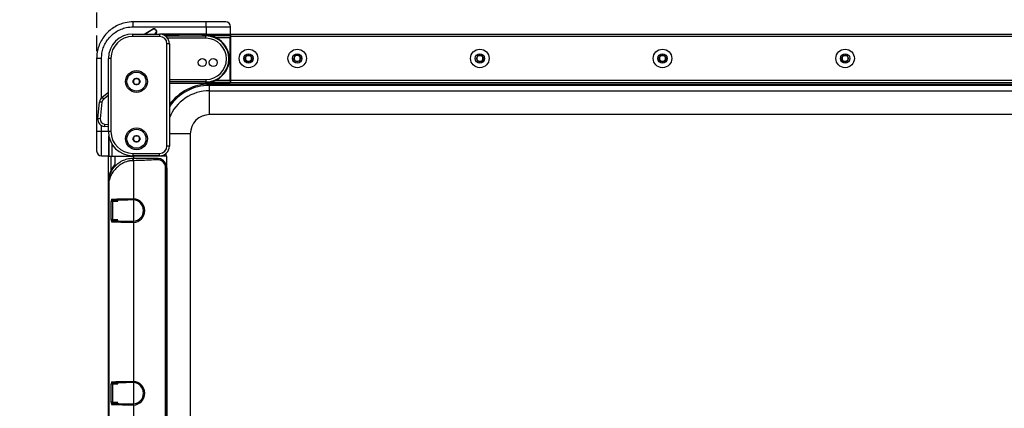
# Model space of a CAD drawing. Header units: millimetres. Extents: x 9 to 583, y 10 to 410.
# Tile 60 of 122: x 54 to 135, y 334 to 366. Entities that reach past the tile are written whole.
import ezdxf

# ---------------------------------------------------------------- set-up
doc = ezdxf.new("R2010")
doc.units = ezdxf.units.MM
doc.linetypes.add('HIDDEN', pattern=[1.905, 1.27, -0.635])
doc.layers.add('DEFAULT_2', color=5, linetype='HIDDEN')
doc.styles.add('SLDTEXTSTYLE0', font='TXT', dxfattribs={"width": 0.605})
doc.dimstyles.new('SLDDIMSTYLE0', dxfattribs={"dimtxt": 5, "dimasz": 3, "dimexe": 0, "dimexo": 0.0625, "dimgap": 1.25, "dimtad": 1, "dimlfac": 5, "dimrnd": 1e-09, "dimzin": 12, "dimdsep": 46, "dimtxsty": 'SLDTEXTSTYLE0', "dimsah": 1, "dimcen": 0.09, "dimadec": 0, "dimazin": 3, "dimtfac": 1, "dimtofl": 0, "dimtmove": 0, "dimatfit": 3, "dimfxl": 0, "dimfrac": 2, "dimtolj": 1, "dimtzin": 12, "dimarcsym": 0})
doc.dimstyles.new('SLDDIMSTYLE5', dxfattribs={"dimtxt": 5, "dimasz": 3, "dimexe": 0, "dimexo": 0.0625, "dimgap": 1.25, "dimtad": 1, "dimdec": 0, "dimlfac": 5, "dimrnd": 1e-09, "dimzin": 12, "dimdsep": 46, "dimtxsty": 'SLDTEXTSTYLE0', "dimsah": 1, "dimcen": 0.09, "dimadec": 0, "dimazin": 3, "dimtfac": 1, "dimtdec": 0, "dimtofl": 0, "dimtmove": 0, "dimatfit": 3, "dimfxl": 0, "dimfrac": 2, "dimtolj": 1, "dimtzin": 12, "dimarcsym": 0})

# ---------------------------------------------------------------- blocks, each defined once
blk = doc.blocks.new('_D_10')
at = {"layer": 'DEFAULT_2'}
for p, q in [((46.596, 335.513), (46.596, 383.087)), ((212.796, 335.502), (212.796, 383.087)), ((46.596, 382.087), (212.796, 382.087))]:
    blk.add_line(p, q, dxfattribs=at)
for points in [[(46.596, 382.087), (49.596, 381.487), (49.596, 382.687)], [(212.796, 382.087), (209.796, 382.687), (209.796, 381.487)]]:
    blk.add_solid(points, dxfattribs=at)
at = {"layer": 'DEFAULT_2', "insert": (125.756, 388.532), "char_height": 5, "attachment_point": 1, "style": 'SLDTEXTSTYLE0'}
blk.add_mtext('831', dxfattribs=at)
blk = doc.blocks.new('_D_14')
at = {"layer": 'DEFAULT_2'}
for p, q in [((60.725, 363.513), (60.725, 374.396)), ((198.7, 366.675), (198.7, 374.396)), ((60.725, 373.396), (198.7, 373.396)), ((198.7, 363.513), (198.7, 365.151))]:
    blk.add_line(p, q, dxfattribs=at)
for points in [[(60.725, 373.396), (63.725, 372.796), (63.725, 373.996)], [(198.7, 373.396), (195.7, 373.996), (195.7, 372.796)]]:
    blk.add_solid(points, dxfattribs=at)
at = {"layer": 'DEFAULT_2', "insert": (125.756, 379.841), "char_height": 5, "attachment_point": 1, "style": 'SLDTEXTSTYLE0'}
blk.add_mtext('690', dxfattribs=at)

msp = doc.modelspace()

# ---------------------------------------------------------------- linework, layer by layer
at = {"color": 7, "linetype": 'Continuous', "lineweight": 25}
for p, q in [((63.7362, 365.5131), (63.7362, 365.9131)), ((69.7247, 365.9131), (63.7362, 365.9131)), ((63.7362, 365.5131), (69.7247, 365.5131)), ((69.7247, 365.5131), (69.7247, 365.9131)), ((71.3247, 365.9131), (69.7247, 365.9131)), ((69.7247, 365.5131), (69.7247, 364.9131)), ((69.7247, 365.5131), (71.7247, 365.5131)), ((71.7247, 364.9131), (71.7247, 365.5131)), ((63.6958, 364.7131), (63.6958, 364.9131)), ((63.6958, 364.9131), (65.8958, 364.9131)), ((65.8958, 364.7131), (63.6958, 364.7131)), ((64.6227, 364.9131), (65.3184, 365.3269)), ((65.3184, 365.3269), (65.3388, 365.2926)), ((65.5472, 365.3099), (65.5219, 365.2789)), ((65.5683, 365.241), (65.5219, 365.2789)), ((65.5472, 365.3099), (65.5936, 365.272)), ((65.6219, 364.9905), (65.5586, 364.9131)), ((65.5936, 365.272), (65.5683, 365.241)), ((65.6219, 364.9905), (65.5909, 365.0159)), ((69.7247, 364.9131), (65.8958, 364.9131)), ((65.8958, 364.9131), (65.8958, 364.7131)), ((69.4285, 364.8864), (66.1007, 364.8864)), ((66.1456, 364.8731), (67.4558, 364.8731)), ((67.4958, 364.833), (67.4958, 364.8331)), ((69.4285, 364.9131), (69.4285, 364.8692)), ((69.4285, 364.8692), (69.4712, 364.8266)), ((69.4285, 364.8692), (70.0285, 364.8692)), ((69.6958, 364.8067), (71.6958, 364.8067)), ((69.6958, 364.8067), (69.6958, 364.7648)), ((69.6958, 364.5649), (69.6958, 364.7648)), ((69.7247, 364.9131), (71.7247, 364.9131)), ((69.9881, 364.8287), (70.0285, 364.8692)), ((70.0285, 364.8692), (70.0285, 364.9131)), ((71.6958, 364.8864), (70.0285, 364.8864)), ((71.6958, 364.8864), (71.6958, 364.8067)), ((71.6958, 364.8864), (71.6958, 364.8864)), ((71.6958, 364.8067), (71.6958, 364.6068)), ((71.7247, 364.9131), (71.7358, 364.9131)), ((71.7358, 364.9131), (187.6558, 364.9131)), ((71.7358, 364.7131), (71.7358, 364.9131)), ((187.6558, 364.7131), (71.7358, 364.7131)), ((71.7358, 361.1131), (71.7358, 364.7131)), ((66.4958, 355.7131), (66.4958, 364.1131)), ((66.6958, 364.1131), (66.4958, 364.1131)), ((66.6958, 364.1131), (66.6958, 355.7131)), ((71.6958, 364.6068), (70.5405, 364.6068)), ((71.7358, 364.6131), (71.6958, 364.6131)), ((71.6958, 361.1394), (71.6958, 364.6068)), ((72.9071, 362.9131), (73.0514, 363.1631)), ((73.0514, 363.1631), (73.3401, 363.1631)), ((73.3401, 363.1631), (73.4844, 362.9131)), ((76.9088, 362.8819), (77.0252, 363.146)), ((77.0252, 363.146), (77.3122, 363.1773)), ((77.3122, 363.1773), (77.4828, 362.9443)), ((91.9071, 362.9131), (92.0514, 363.1631)), ((92.0514, 363.1631), (92.3401, 363.1631)), ((92.3401, 363.1631), (92.4844, 362.9131)), ((106.9071, 362.9131), (107.0514, 363.1631)), ((107.0514, 363.1631), (107.3401, 363.1631)), ((107.3401, 363.1631), (107.4844, 362.9131)), ((121.9071, 362.9131), (122.0514, 363.1631)), ((122.0514, 363.1631), (122.3401, 363.1631)), ((122.3401, 363.1631), (122.4844, 362.9131)), ((61.1247, 362.9131), (60.7247, 362.9131)), ((60.7247, 362.9131), (60.7247, 356.9131)), ((61.6958, 356.9131), (61.6958, 362.9131)), ((61.8958, 362.9131), (61.6958, 362.9131)), ((61.8958, 362.9131), (61.8958, 356.9131)), ((73.0514, 362.6631), (72.9071, 362.9131)), ((73.3401, 362.6631), (73.0514, 362.6631)), ((73.4844, 362.9131), (73.3401, 362.6631)), ((77.0793, 362.649), (76.9088, 362.8819)), ((77.3663, 362.6802), (77.0793, 362.649)), ((77.4828, 362.9443), (77.3663, 362.6802)), ((92.0514, 362.6631), (91.9071, 362.9131)), ((92.3401, 362.6631), (92.0514, 362.6631)), ((92.4844, 362.9131), (92.3401, 362.6631)), ((107.0514, 362.6631), (106.9071, 362.9131)), ((107.3401, 362.6631), (107.0514, 362.6631)), ((107.4844, 362.9131), (107.3401, 362.6631)), ((122.0514, 362.6631), (121.9071, 362.9131)), ((122.3401, 362.6631), (122.0514, 362.6631)), ((122.4844, 362.9131), (122.3401, 362.6631)), ((63.7071, 361.0131), (63.8514, 361.2631)), ((63.8514, 360.7631), (63.7071, 361.0131)), ((63.8514, 361.2631), (64.1401, 361.2631)), ((64.1401, 360.7631), (63.8514, 360.7631)), ((64.1401, 361.2631), (64.2844, 361.0131)), ((64.2844, 361.0131), (64.1401, 360.7631)), ((66.6958, 361.1813), (69.6958, 361.1813)), ((69.6958, 360.9814), (66.6958, 360.9814)), ((66.6958, 360.8714), (71.6958, 360.8714)), ((66.6958, 360.8713), (71.6958, 360.8713)), ((69.6958, 361.1813), (69.6958, 360.9814)), ((69.6958, 360.9395), (69.6958, 360.9814)), ((71.6958, 360.9395), (69.6958, 360.9395)), ((69.9958, 360.6985), (69.9958, 360.797)), ((69.9958, 360.797), (189.3958, 360.797)), ((69.9958, 360.264), (69.9958, 360.6985)), ((189.3958, 360.6985), (69.9958, 360.6985)), ((70.5405, 361.1394), (71.6958, 361.1394)), ((71.6958, 361.1394), (71.6958, 360.9395)), ((71.7358, 361.1331), (71.6958, 361.1331)), ((71.6958, 360.8714), (71.6958, 360.9395)), ((71.6958, 360.8714), (71.6958, 360.8713)), ((71.7358, 361.1131), (187.6558, 361.1131)), ((71.7358, 360.9131), (71.7358, 361.1131)), ((187.6558, 360.9131), (71.7358, 360.9131)), ((61.1821, 359.7324), (61.6958, 360.1483)), ((69.9958, 358.2943), (69.9958, 360.264)), ((69.9958, 360.264), (189.3958, 360.264)), ((60.8217, 357.9847), (60.963, 359.3288)), ((61.1619, 359.3079), (60.963, 359.3288)), ((61.1619, 359.3079), (61.0206, 357.9638)), ((61.308, 359.5769), (61.1821, 359.7324)), ((189.3958, 358.2943), (69.9958, 358.2943)), ((61.0206, 357.9638), (60.8217, 357.9847)), ((61.3766, 357.5242), (61.3557, 357.3253)), ((61.1247, 356.9131), (60.7247, 356.9131)), ((60.7247, 356.9131), (60.7247, 355.3131)), ((61.1247, 354.9131), (61.1247, 356.9131)), ((61.6958, 357.2895), (61.3557, 357.3253)), ((61.8958, 356.9131), (61.6958, 356.9131)), ((68.4145, 356.7131), (68.4145, 299.1131)), ((61.7285, 354.9131), (61.7285, 356.5525)), ((61.7622, 354.8731), (61.7622, 356.4021)), ((63.7071, 356.3131), (63.8514, 356.5631)), ((63.8514, 356.0631), (63.7071, 356.3131)), ((63.8514, 356.5631), (64.1401, 356.5631)), ((64.1401, 356.0631), (63.8514, 356.0631)), ((64.1401, 356.5631), (64.2844, 356.3131)), ((64.2844, 356.3131), (64.1401, 356.0631)), ((63.6958, 355.1131), (63.6958, 354.9131)), ((63.6958, 355.1131), (65.8958, 355.1131)), ((65.8958, 354.9131), (65.8958, 355.1131)), ((66.6958, 355.7131), (66.4958, 355.7131)), ((61.1247, 354.9131), (61.7285, 354.9131)), ((61.6825, 354.9131), (61.6825, 354.8731)), ((61.6825, 354.8731), (61.6958, 354.8731)), ((61.6825, 354.8731), (61.6825, 354.8731)), ((61.6958, 300.9531), (61.6958, 354.8731)), ((61.6958, 354.8731), (61.8958, 354.8731)), ((61.8958, 354.8731), (62.2108, 354.8731)), ((65.8958, 354.9131), (63.6958, 354.9131)), ((63.7158, 354.8731), (63.7449, 354.8731)), ((63.7158, 354.7123), (63.7449, 354.7122)), ((66.4958, 354.8731), (63.7449, 354.8731)), ((63.7449, 354.5124), (63.7449, 351.3852)), ((65.6294, 354.9131), (65.6294, 354.8731)), ((65.6975, 354.8731), (65.6975, 354.9131)), ((65.844, 354.6923), (65.8238, 354.5945)), ((66.4958, 300.9531), (66.4958, 354.8731)), ((66.3817, 301.9169), (66.3817, 353.9093)), ((66.4817, 353.9093), (66.3817, 353.9093)), ((66.4976, 353.9253), (66.4817, 353.9093)), ((66.4817, 353.9093), (66.4817, 301.9169)), ((66.4976, 353.3262), (66.4976, 353.9253)), ((61.7461, 352.8731), (61.7158, 352.8731)), ((61.7158, 302.9531), (61.7158, 352.8731)), ((61.7461, 302.9531), (61.7461, 352.8731)), ((66.4941, 352.8783), (66.4976, 353.3262)), ((66.4941, 302.9479), (66.4941, 352.8783)), ((61.9254, 349.6782), (61.9254, 351.148)), ((62.0231, 351.148), (61.9254, 351.148)), ((62.0231, 351.148), (62.0231, 349.6782)), ((62.0693, 351.248), (62.4829, 351.248)), ((63.7399, 351.2853), (63.6958, 351.2864)), ((62.0231, 349.6782), (61.9254, 349.6782)), ((62.4829, 349.5782), (62.0693, 349.5782)), ((63.6958, 349.5398), (63.7399, 349.5409)), ((63.7449, 349.441), (63.7449, 336.3852)), ((61.9254, 334.6782), (61.9254, 336.148)), ((62.0231, 336.148), (61.9254, 336.148)), ((62.0231, 336.148), (62.0231, 334.6782)), ((62.0693, 336.248), (62.4829, 336.248)), ((63.7399, 336.2853), (63.6958, 336.2864)), ((62.0231, 334.6782), (61.9254, 334.6782)), ((62.4829, 334.5782), (62.0693, 334.5782)), ((63.6958, 334.5398), (63.7399, 334.5409)), ((63.7449, 334.441), (63.7449, 321.3852))]:
    msp.add_line(p, q, dxfattribs=at)
at = {"color": 8, "linetype": 'Continuous', "lineweight": 25}
for p, q in [((65.3388, 365.2926), (64.7009, 364.9131)), ((65.507, 364.9131), (65.5909, 365.0159)), ((69.4285, 364.8864), (66.1008, 364.8864)), ((67.4958, 364.8331), (66.2445, 364.8331)), ((66.3597, 364.7648), (69.6958, 364.7648)), ((71.6958, 364.8864), (70.0285, 364.8864)), ((71.7358, 364.8131), (71.6958, 364.8131)), ((69.6958, 364.5649), (66.556, 364.5649)), ((71.6958, 364.5507), (71.7358, 364.5507)), ((71.7358, 364.4508), (71.6958, 364.4508)), ((61.1247, 359.6794), (61.1247, 362.9131)), ((71.6958, 361.2955), (71.7358, 361.2955)), ((71.7358, 361.1955), (71.6958, 361.1955)), ((61.6958, 359.8909), (61.308, 359.5769)), ((61.3766, 357.5242), (61.6958, 357.4906)), ((61.1247, 356.9131), (61.1247, 357.3988)), ((61.6958, 356.9131), (61.1247, 356.9131)), ((68.4145, 356.7131), (66.6958, 356.7131)), ((61.9621, 355.9159), (61.9621, 354.8731)), ((66.4449, 354.8731), (66.4449, 355.1314)), ((61.6825, 354.9131), (61.6825, 354.8731)), ((61.8958, 354.8731), (61.8958, 353.7023)), ((62.2458, 354.185), (62.2458, 354.8731)), ((63.7158, 354.7123), (63.7158, 354.723)), ((63.7449, 354.8731), (63.7449, 354.723)), ((65.4295, 354.8731), (65.4295, 354.9131)), ((65.6829, 354.7096), (65.6963, 354.723)), ((65.6975, 354.8731), (65.6975, 354.9131)), ((65.9119, 354.8731), (65.9119, 354.9133)), ((66.0103, 354.9214), (66.0103, 354.8731)), ((62.4575, 351.148), (62.0231, 351.148)), ((63.6958, 351.2794), (63.6958, 351.2864)), ((63.7449, 351.278), (63.7449, 349.5482)), ((62.0231, 349.6782), (62.4575, 349.6782)), ((63.6958, 349.5468), (63.6958, 349.5398)), ((62.4575, 336.148), (62.0231, 336.148)), ((63.6958, 336.2794), (63.6958, 336.2864)), ((63.7449, 336.278), (63.7449, 334.5482)), ((62.0231, 334.6782), (62.4575, 334.6782)), ((63.6958, 334.5468), (63.6958, 334.5398))]:
    msp.add_line(p, q, dxfattribs=at)
at = {"color": 7, "linetype": 'Continuous', "lineweight": 25}
for centre, radius in [((73.1958, 362.9131), 0.76), ((73.1958, 362.9131), 0.38), ((77.1958, 362.9131), 0.76), ((77.1958, 362.9131), 0.38), ((92.1958, 362.9131), 0.76), ((92.1958, 362.9131), 0.38), ((107.1958, 362.9131), 0.76), ((107.1958, 362.9131), 0.38), ((122.1958, 362.9131), 0.76), ((122.1958, 362.9131), 0.38), ((69.3958, 362.5731), 0.33), ((70.2958, 362.5731), 0.33), ((63.9958, 361.0131), 0.9), ((63.9958, 361.0131), 0.78), ((63.9958, 356.3131), 0.9), ((63.9958, 356.3131), 0.78)]:
    msp.add_circle(centre, radius, dxfattribs=at)
for centre, radius, start, end in [((71.3247, 365.5131), 0.4, 0, 90), ((63.6958, 362.9131), 2, 90, 180), ((63.6958, 362.9131), 1.8, 90, 180), ((65.4206, 365.155), 0.2, 50.745541, 120.745541), ((65.4206, 365.155), 0.16, 50.745541, 120.745541), ((65.4671, 365.1171), 0.16, 320.745541, 50.745541), ((65.4671, 365.1171), 0.2, 320.745541, 50.745541), ((65.8958, 364.1131), 0.8, 0, 90), ((65.8958, 364.1131), 0.6, 0, 90), ((67.4558, 364.8331), 0.04, 0, 90), ((69.6958, 362.8731), 1.8917, 270, 90), ((69.6958, 362.8731), 1.6918, 270, 90), ((69.6958, 362.8731), 1.9285, 295.97657, 64.02343), ((73.1958, 362.9131), 0.25, 90, 150), ((73.1958, 362.9131), 0.25, 30, 90), ((77.1958, 362.9131), 0.25, 96.209247, 156.209247), ((77.1958, 362.9131), 0.25, 36.209247, 96.209247), ((92.1958, 362.9131), 0.25, 90, 150), ((92.1958, 362.9131), 0.25, 30, 90), ((107.1958, 362.9131), 0.25, 90, 150), ((107.1958, 362.9131), 0.25, 30, 90), ((122.1958, 362.9131), 0.25, 90, 150), ((122.1958, 362.9131), 0.25, 30, 90), ((73.1958, 362.9131), 0.25, 150, 210), ((73.1958, 362.9131), 0.25, 210, 270), ((73.1958, 362.9131), 0.25, 270, 330), ((73.1958, 362.9131), 0.25, 330, 30), ((77.1958, 362.9131), 0.25, 156.209247, 216.209247), ((77.1958, 362.9131), 0.25, 216.209247, 276.209247), ((77.1958, 362.9131), 0.25, 276.209247, 336.209247), ((77.1958, 362.9131), 0.25, 336.209247, 36.209247), ((92.1958, 362.9131), 0.25, 150, 210), ((92.1958, 362.9131), 0.25, 210, 270), ((92.1958, 362.9131), 0.25, 270, 330), ((92.1958, 362.9131), 0.25, 330, 30), ((107.1958, 362.9131), 0.25, 150, 210), ((107.1958, 362.9131), 0.25, 210, 270), ((107.1958, 362.9131), 0.25, 270, 330), ((107.1958, 362.9131), 0.25, 330, 30), ((122.1958, 362.9131), 0.25, 150, 210), ((122.1958, 362.9131), 0.25, 210, 270), ((122.1958, 362.9131), 0.25, 270, 330), ((122.1958, 362.9131), 0.25, 330, 30), ((63.9958, 361.0131), 0.25, 150, 210), ((63.9958, 361.0131), 0.25, 90, 150), ((63.9958, 361.0131), 0.25, 210, 270), ((63.9958, 361.0131), 0.25, 30, 90), ((63.9958, 361.0131), 0.25, 270, 330), ((63.9958, 361.0131), 0.25, 330, 30), ((69.9958, 356.7131), 3.9854, 90, 145.895492), ((61.5597, 359.2661), 0.6, 128.998223, 173.998223), ((61.5597, 359.2661), 0.4, 128.998223, 173.998223), ((69.9958, 356.7131), 1.5812, 90, 180), ((61.4184, 357.922), 0.6, 173.998223, 263.998223), ((61.4184, 357.922), 0.4, 173.998223, 263.998223), ((63.6958, 356.9131), 2, 180, 270), ((63.6958, 356.9131), 1.8, 180, 270), ((63.9958, 356.3131), 0.25, 150, 210), ((63.9958, 356.3131), 0.25, 90, 150), ((63.9958, 356.3131), 0.25, 210, 270), ((63.9958, 356.3131), 0.25, 30, 90), ((63.9958, 356.3131), 0.25, 270, 330), ((63.9958, 356.3131), 0.25, 330, 30), ((61.1247, 355.3131), 0.4, 180, 270), ((65.8958, 355.7131), 0.6, 270, 0), ((65.8958, 355.7131), 0.8, 270, 0), ((63.7158, 352.8731), 2, 138.603572, 180), ((62.0713, 351.347), 0.099, 179.429736, 268.835226), ((64.126, 351.3625), 0.4369, 176.868398, 190.033204), ((63.6958, 350.4131), 0.8733, 272.894828, 87.105172), ((63.6958, 350.4131), 0.9733, 272.894828, 87.105172), ((62.0713, 349.4792), 0.099, 91.164774, 180.570264), ((64.126, 349.4637), 0.4369, 169.966796, 183.131602), ((62.0713, 336.347), 0.099, 179.429736, 268.835226), ((64.126, 336.3625), 0.4369, 176.868398, 190.033204), ((63.6958, 335.4131), 0.8733, 272.894828, 87.105172), ((63.6958, 335.4131), 0.9733, 272.894828, 87.105172), ((62.0713, 334.4792), 0.099, 91.164774, 180.570264), ((64.126, 334.4637), 0.4369, 169.966796, 183.131602)]:
    msp.add_arc(centre, radius, start, end, dxfattribs=at)
at = {"color": 8, "linetype": 'Continuous', "lineweight": 25}
for radius, end in [(4.0839, 143.905764), (3.5508, 158.334772)]:
    msp.add_arc((69.9958, 356.7131), radius, 90, end, dxfattribs=at)
at = {"color": 7, "linetype": 'Continuous', "lineweight": 25}
for centre, major_axis, ratio, start_param, end_param in [((65.6958, 364.833), (1.8, 0), 0.0261859, 5.0688839, 6.2831853), ((69.6958, 364.8333), (0.3401, 0), 0.0261949, 2.3446642, 6.7672177), ((65.6813, 353.9085), (-0.4956, -0.4956), 0.9987828, 2.3568035, 3.7227477), ((65.6813, 353.9085), (0.5662, 0.5662), 0.9990866, 5.4983961, 6.8643403), ((65.6979, 353.925), (0.1282, 0.7902), 0.9990378, 4.8733861, 4.941314)]:
    msp.add_ellipse(centre, major_axis=major_axis, ratio=ratio, start_param=start_param, end_param=end_param, dxfattribs=at)
for points, knots in [([(63.7362, 365.9131), (63.7362, 365.9131), (63.5101, 365.9131), (63.1161, 365.8686), (62.577, 365.6973), (62.1273, 365.4658), (61.7193, 365.16), (61.3721, 364.7941), (61.0881, 364.3718), (60.8827, 363.9123), (60.7498, 363.4201), (60.7332, 363.0837), (60.7247, 362.9131)], [0, 0, 0, 0, 0.0000025, 0.1438301, 0.2496416, 0.3584904, 0.4640265, 0.5726008, 0.6779028, 0.7862439, 0.8915925, 1, 1, 1, 1]), ([(61.1247, 362.9131), (61.132, 363.0588), (61.1465, 363.3501), (61.2599, 363.7748), (61.439, 364.1746), (61.6829, 364.5397), (61.9854, 364.8581), (62.3368, 365.1234), (62.7287, 365.3236), (63.1962, 365.4788), (63.5396, 365.5006), (63.7362, 365.5131)], [0, 0, 0, 0, 0.1067875, 0.2135755, 0.3203511, 0.4271283, 0.534185, 0.6412436, 0.7486456, 0.8560489, 1, 1, 1, 1]), ([(70.5405, 364.6068), (70.4238, 364.6558), (70.1491, 364.771), (69.8613, 364.8052), (69.697, 364.8067), (69.6958, 364.8067)], [0, 0, 0, 0, 0.4229818, 0.9956162, 1, 1, 1, 1]), ([(69.6958, 360.9395), (69.697, 360.9395), (69.8613, 360.941), (70.1491, 360.9752), (70.4238, 361.0905), (70.5405, 361.1394)], [0, 0, 0, 0, 0.00438383, 0.57701817, 1, 1, 1, 1]), ([(61.7461, 352.8731), (61.754, 352.9628), (61.7695, 353.1384), (61.8354, 353.3859), (61.9089, 353.5702), (61.9777, 353.7048), (62.0344, 353.8016), (62.0851, 353.8771), (62.1275, 353.9347), (62.1602, 353.9768), (62.2075, 354.0341), (62.2525, 354.0838), (62.2875, 354.1198), (62.2988, 354.1311), (62.3521, 354.1842), (62.4572, 354.2778), (62.633, 354.4035), (62.8231, 354.5098), (63.0239, 354.5948), (63.2327, 354.658), (63.461, 354.7032), (63.6341, 354.7093), (63.7158, 354.7123)], [0, 0, 0, 0, 0.0938991, 0.183709, 0.2711799, 0.3121504, 0.355438, 0.4010429, 0.4193379, 0.4406255, 0.4649021, 0.5088178, 0.5215332, 0.5255825, 0.5280935, 0.6123684, 0.6943469, 0.7749234, 0.8385373, 0.8934492, 0.949762, 1, 1, 1, 1]), ([(63.7076, 354.5124), (63.6132, 354.5079), (63.4201, 354.4987), (63.0709, 354.4089), (62.7234, 354.2333), (62.4162, 353.9859), (62.1025, 353.6484), (61.8385, 353.2576), (61.7771, 353.0019), (61.7461, 352.8731)], [0, 0, 0, 0, 0.0568042, 0.1160843, 0.2390866, 0.3641158, 0.4894249, 0.7428512, 1, 1, 1, 1]), ([(62.2458, 354.8731), (62.2593, 354.8731), (62.2865, 354.8731), (62.403, 354.8731), (62.5765, 354.8731), (62.8026, 354.8731), (63.0591, 354.8731), (63.3164, 354.8731), (63.5456, 354.8731), (63.688, 354.8731), (63.7449, 354.8731)], [0, 0, 0, 0, 0.1720131, 0.3475093, 0.51691, 0.6698226, 0.7970181, 0.8926601, 0.9570542, 1, 1, 1, 1]), ([(63.7076, 354.5124), (63.7078, 354.537), (63.7081, 354.5882), (63.71, 354.6547), (63.7127, 354.7014), (63.7148, 354.7087), (63.7158, 354.7123)], [0, 0, 0, 0, 0.2405537, 0.5, 0.7594463, 1, 1, 1, 1]), ([(63.7449, 354.5124), (63.7449, 354.5124), (63.7325, 354.5124), (63.72, 354.5124), (63.7076, 354.5124)], [0, 0, 0, 0, 0.0003215, 1, 1, 1, 1]), ([(63.7449, 354.5124), (63.7449, 354.537), (63.7449, 354.5882), (63.7449, 354.6547), (63.7449, 354.7014), (63.7449, 354.7087), (63.7449, 354.7122)], [0, 0, 0, 0, 0.24055407, 0.5, 0.75944593, 1, 1, 1, 1]), ([(63.7449, 354.7122), (64.1068, 354.7119), (64.7531, 354.7113), (65.3987, 354.7101), (65.6829, 354.7096)], [0, 0, 0, 0, 0.5598022, 1, 1, 1, 1]), ([(65.8238, 354.5945), (65.4358, 354.573), (64.7433, 354.5348), (64.0499, 354.5192), (63.7449, 354.5124)], [0, 0, 0, 0, 0.5602052, 1, 1, 1, 1]), ([(65.8238, 354.5945), (65.8238, 354.5945), (65.8148, 354.6102), (65.7963, 354.6389), (65.7675, 354.6715), (65.7312, 354.6996), (65.7025, 354.7087), (65.6835, 354.7095), (65.6829, 354.7096)], [0, 0, 0, 0, 0.0000524, 0.2370231, 0.4435342, 0.6308988, 0.9888268, 1, 1, 1, 1]), ([(65.6829, 354.7096), (65.6837, 354.7096), (65.7057, 354.7094), (65.7487, 354.7072), (65.8017, 354.7005), (65.8333, 354.6944), (65.844, 354.6923)], [0, 0, 0, 0, 0.0154436, 0.4104909, 0.8009862, 1, 1, 1, 1]), ([(61.9723, 351.348), (61.9684, 351.3467), (61.959, 351.3435), (61.9457, 351.3185), (61.9344, 351.2733), (61.9269, 351.2143), (61.9259, 351.1701), (61.9254, 351.148)], [0, 0, 0, 0, 0.1513996, 0.3694396, 0.58176949, 0.7911582, 1, 1, 1, 1]), ([(61.9723, 351.348), (61.9728, 351.348), (62.0326, 351.3521), (62.1757, 351.3602), (62.4375, 351.3697), (62.7124, 351.3766), (62.9816, 351.3815), (63.3072, 351.3853), (63.573, 351.3861), (63.6897, 351.3864)], [0, 0, 0, 0, 0.0020535, 0.2446878, 0.4867343, 0.610616, 0.7342012, 0.8831844, 1, 1, 1, 1]), ([(62.0231, 351.148), (62.0236, 351.1591), (62.0245, 351.1814), (62.032, 351.2109), (62.0433, 351.2334), (62.0563, 351.2458), (62.0655, 351.2473), (62.0693, 351.248)], [0, 0, 0, 0, 0.20276988, 0.40844362, 0.62097505, 0.84355555, 1, 1, 1, 1]), ([(63.6958, 351.2864), (63.5907, 351.2861), (63.3472, 351.2853), (63.045, 351.2814), (62.7898, 351.2766), (62.5235, 351.2696), (62.264, 351.2601), (62.1342, 351.252), (62.0693, 351.248)], [0, 0, 0, 0, 0.109742, 0.25425966, 0.37806804, 0.50218589, 0.75078225, 1, 1, 1, 1]), ([(63.6897, 351.3864), (63.7081, 351.3862), (63.7265, 351.386), (63.7449, 351.3852), (63.7449, 351.3852)], [0, 0, 0, 0, 0.9997827, 1, 1, 1, 1]), ([(61.9254, 349.6782), (61.9256, 349.6663), (61.926, 349.6317), (61.9307, 349.5765), (61.9408, 349.5232), (61.9551, 349.4863), (61.9665, 349.4809), (61.9723, 349.4782)], [0, 0, 0, 0, 0.1135649, 0.3275409, 0.5481507, 0.7737717, 1, 1, 1, 1]), ([(63.6897, 349.4398), (63.573, 349.4401), (63.3072, 349.4409), (62.9816, 349.4447), (62.7125, 349.4496), (62.5309, 349.4542), (62.2864, 349.4617), (62.107, 349.4696), (62.0005, 349.4764), (61.9723, 349.4782)], [0, 0, 0, 0, 0.11682, 0.2658088, 0.3893985, 0.5132848, 0.5885798, 0.8910487, 1, 1, 1, 1]), ([(62.0693, 349.5782), (62.0636, 349.5796), (62.0525, 349.5822), (62.0384, 349.6004), (62.0283, 349.6271), (62.0237, 349.6549), (62.0232, 349.6722), (62.0231, 349.6782)], [0, 0, 0, 0, 0.2333021, 0.4620432, 0.6810414, 0.8898656, 1, 1, 1, 1]), ([(62.0693, 349.5782), (62.0698, 349.5782), (62.1284, 349.5741), (62.2684, 349.5661), (62.5236, 349.5566), (62.7899, 349.5497), (63.045, 349.5448), (63.3472, 349.5409), (63.5907, 349.5401), (63.6958, 349.5398)], [0, 0, 0, 0, 0.0021117, 0.2502706, 0.4978161, 0.6219335, 0.7457414, 0.8902584, 1, 1, 1, 1]), ([(63.7449, 349.441), (63.7449, 349.441), (63.7265, 349.4402), (63.7081, 349.44), (63.6897, 349.4398)], [0, 0, 0, 0, 0.0002173, 1, 1, 1, 1]), ([(61.9723, 336.348), (61.9684, 336.3467), (61.959, 336.3435), (61.9457, 336.3185), (61.9344, 336.2733), (61.9269, 336.2143), (61.9259, 336.1701), (61.9254, 336.148)], [0, 0, 0, 0, 0.1513996, 0.3694396, 0.5817695, 0.7911582, 1, 1, 1, 1]), ([(61.9723, 336.348), (61.9728, 336.348), (62.0326, 336.3521), (62.1757, 336.3602), (62.4375, 336.3697), (62.7124, 336.3766), (62.9816, 336.3815), (63.3072, 336.3853), (63.573, 336.3861), (63.6897, 336.3864)], [0, 0, 0, 0, 0.00205352, 0.24468781, 0.48673433, 0.610616, 0.73420115, 0.88318438, 1, 1, 1, 1]), ([(62.0231, 336.148), (62.0236, 336.1591), (62.0245, 336.1814), (62.032, 336.2109), (62.0433, 336.2334), (62.0563, 336.2458), (62.0655, 336.2473), (62.0693, 336.248)], [0, 0, 0, 0, 0.2027699, 0.4084436, 0.620975, 0.8435556, 1, 1, 1, 1]), ([(63.6958, 336.2864), (63.5907, 336.2861), (63.3472, 336.2853), (63.045, 336.2814), (62.7898, 336.2766), (62.5235, 336.2696), (62.264, 336.2601), (62.1342, 336.252), (62.0693, 336.248)], [0, 0, 0, 0, 0.109742, 0.2542597, 0.378068, 0.5021859, 0.7507823, 1, 1, 1, 1]), ([(63.6897, 336.3864), (63.7081, 336.3862), (63.7265, 336.386), (63.7449, 336.3852), (63.7449, 336.3852)], [0, 0, 0, 0, 0.9997827, 1, 1, 1, 1]), ([(61.9254, 334.6782), (61.9256, 334.6663), (61.926, 334.6317), (61.9307, 334.5765), (61.9408, 334.5232), (61.9551, 334.4863), (61.9665, 334.4809), (61.9723, 334.4782)], [0, 0, 0, 0, 0.1135649, 0.3275409, 0.5481507, 0.7737717, 1, 1, 1, 1]), ([(63.6897, 334.4398), (63.573, 334.4401), (63.3072, 334.4409), (62.9816, 334.4447), (62.7125, 334.4496), (62.5309, 334.4542), (62.2864, 334.4617), (62.107, 334.4696), (62.0005, 334.4764), (61.9723, 334.4782)], [0, 0, 0, 0, 0.11682, 0.2658088, 0.3893985, 0.5132848, 0.5885798, 0.8910487, 1, 1, 1, 1]), ([(62.0693, 334.5782), (62.0636, 334.5796), (62.0525, 334.5822), (62.0384, 334.6004), (62.0283, 334.6271), (62.0237, 334.6549), (62.0232, 334.6722), (62.0231, 334.6782)], [0, 0, 0, 0, 0.2333021, 0.4620432, 0.6810414, 0.8898656, 1, 1, 1, 1]), ([(62.0693, 334.5782), (62.0698, 334.5782), (62.1284, 334.5741), (62.2684, 334.5661), (62.5236, 334.5566), (62.7899, 334.5497), (63.045, 334.5448), (63.3472, 334.5409), (63.5907, 334.5401), (63.6958, 334.5398)], [0, 0, 0, 0, 0.0021117, 0.2502706, 0.4978161, 0.6219335, 0.7457414, 0.8902584, 1, 1, 1, 1]), ([(63.7449, 334.441), (63.7449, 334.441), (63.7265, 334.4402), (63.7081, 334.44), (63.6897, 334.4398)], [0, 0, 0, 0, 0.0002173, 1, 1, 1, 1])]:
    msp.add_open_spline(points, degree=3, knots=knots, dxfattribs=at)
for points in [[(63.7449, 351.3852), (63.7443, 351.3723), (63.743, 351.3464), (63.7413, 351.3136), (63.7401, 351.2904), (63.74, 351.287), (63.7399, 351.2853)], [(63.7449, 349.441), (63.7443, 349.454), (63.743, 349.4799), (63.7413, 349.5126), (63.7401, 349.5358), (63.74, 349.5392), (63.7399, 349.5409)], [(63.7449, 336.3852), (63.7443, 336.3723), (63.743, 336.3464), (63.7413, 336.3136), (63.7401, 336.2904), (63.74, 336.287), (63.7399, 336.2853)], [(63.7449, 334.441), (63.7443, 334.454), (63.743, 334.4799), (63.7413, 334.5126), (63.7401, 334.5358), (63.74, 334.5392), (63.7399, 334.5409)]]:
    msp.add_open_spline(points, degree=3, dxfattribs=at)

# ---------------------------------------------------------------- dimensions: what is measured, and where the dimension line sits
at = {"layer": 'DEFAULT_2'}
for base, p1, p2, dimstyle, picture, middle in [((212.7958, 382.0865), (46.5958, 334.9131), (212.7958, 334.9023), 'SLDDIMSTYLE0', '_D_10', (131.4847, 382.0865)), ((198.6996, 373.3956), (60.7247, 362.9131), (198.6996, 362.9131), 'SLDDIMSTYLE5', '_D_14', (131.4847, 373.3956))]:
    dim = msp.add_linear_dim(base=base, p1=p1, p2=p2, dimstyle=dimstyle, dxfattribs=at)
    dim.commit()
    dim.dimension.update_dxf_attribs({"geometry": picture, "text_midpoint": middle, "dimtype": 160})

doc.saveas('drawing.dxf')
